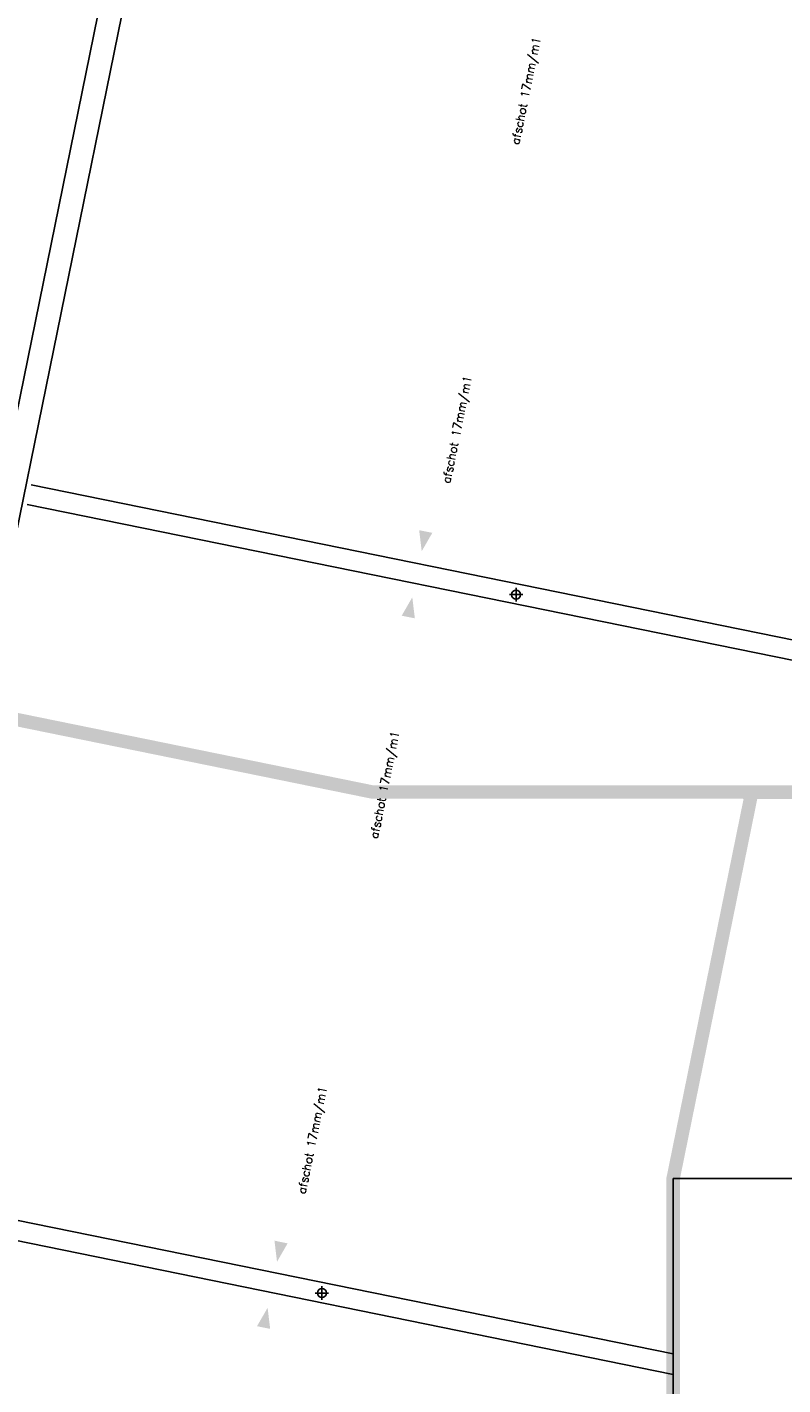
# Model space of a CAD drawing. Extents: x -101594 to 410648, y -2831 to 169921.
# Tile 18 of 31: x 20560 to 31819, y 36671 to 56893. Entities that reach past the tile are written whole.
import ezdxf
from ezdxf.enums import TextEntityAlignment as Align

# ---------------------------------------------------------------- set-up
doc = ezdxf.new("R2010")
doc.units = 0
doc.header["$LTSCALE"] = 50
doc.header["$MEASUREMENT"] = 0
doc.linetypes.add('HIDDEN2', pattern=[0.1875, 0.125, -0.0625])
for name, color, linetype in [('A--01A1_ACEER', 1, 'CONTINUOUS'), ('A--L21A2_BUITENWAND', 2, 'CONTINUOUS'), ('A--L21AC2_BINNENWAND', 2, 'HIDDEN2'), ('A--L27A1_DAKEN', 1, 'CONTINUOUS'), ('A--L52--', 7, 'CONTINUOUS'), ('A--L52--_F123-', 7, 'CONTINUOUS'), ('A--T01A-25_TEKST', 2, 'CONTINUOUS')]:
    doc.layers.add(name, color=color, linetype=linetype)
doc.styles.add('HIEMSTRA', font='romans.shx')
doc.linetypes.add('ZIGZAG', pattern='A,0.0001,-0.2,[131,ltypeshp.shx,S=0.2,R=0,X=-0.2,Y=0],-0.4,[131,ltypeshp.shx,S=0.2,R=180,X=0.2,Y=0],-0.2', length=0.8001)

# ---------------------------------------------------------------- blocks, each defined once
blk = doc.blocks.new('S050003-')
at = {"layer": 'A--L52--_F123-', "color": 1, "linetype": 'Continuous'}
for points in [[(0, 0), (2, 0)], [(1, 1), (1, -1)]]:
    blk.add_lwpolyline(points, dxfattribs=at)
blk.add_lwpolyline([(0.33, 0, 1), (1.67, 0, 1)], format="xyb", close=True, dxfattribs=at)

msp = doc.modelspace()

# ---------------------------------------------------------------- linework, layer by layer
at = {"layer": 'A--01A1_ACEER', "linetype": 'ZIGZAG', "const_width": 200}
for points in [[(37319.3, 45496.2), (25695.9, 45502.8), (19602.1, 46744.1)], [(31663.6, 31726.7), (31663.6, 31726.7), (31663.6, 31726.7), (31663.6, 31726.7), (30184.7, 31722.5), (30184.7, 39746.9), (30184.7, 39746.9), (31362.7, 45530.2), (31362.7, 45530.2)]]:
    msp.add_lwpolyline(points, dxfattribs=at)
at = {"layer": 'A--L21A2_BUITENWAND'}
for p, q in [((14694.9, 23123.4), (21755.8, 57786)), ((15108.5, 23400.4), (22098.7, 57716.2))]:
    msp.add_line(p, q, dxfattribs=at)
at = {"layer": 'A--L21AC2_BINNENWAND'}
msp.add_lwpolyline([(37027, 39746.9), (30184.7, 39746.9), (30184.7, 31722.5), (31874.1, 31722.5)], dxfattribs=at)
at = {"layer": 'A--L27A1_DAKEN'}
for p, q in [((20621.6, 50078.3), (38782, 46378.3)), ((20562.6, 49784.2), (38782, 46072.1)), ((18395, 39534.1), (30184.7, 37132.2)), ((18335.1, 39240.1), (30184.7, 36826))]:
    msp.add_line(p, q, dxfattribs=at)
for points in [[(27466.1, 54133.8, 0, 0, 0), (28453.8, 58984.2, 0, 200, 0), (28393.9, 58690.3, 0, 0, 0)], [(27426.2, 53937.8, 0, 0, 0), (26438.4, 49087.3, 0, 200, 0), (26498.3, 49381.3, 0, 0, 0)], [(25310.4, 43551.1, 0, 0, 0), (26298.1, 48401.5, 0, 200, 0), (26238.2, 48107.6, 0, 0, 0)], [(25270.4, 43355.1, 0, 0, 0), (24282.7, 38504.7, 0, 200, 0), (24342.6, 38798.6, 0, 0, 0)], [(23154.6, 32968.4, 0, 0, 0), (24142.4, 37818.9, 0, 200, 0), (24082.5, 37524.9, 0, 0, 0)]]:
    msp.add_lwpolyline(points, format="xyseb", dxfattribs=at)

# ---------------------------------------------------------------- block references
at = {"layer": 'A--L52--', "xscale": 100, "yscale": 100, "zscale": 100}
for p in [(27744.4, 48440.7), (24851, 38039.2)]:
    msp.add_blockref('S050003-', p, dxfattribs=at)

# ---------------------------------------------------------------- texts
at = {"layer": 'A--T01A-25_TEKST', "style": 'HIEMSTRA'}
for p in [(28213.6, 56733.2), (27186, 51686.7), (26107.8, 46395.5), (25030.2, 41104.1)]:
    msp.add_text('afschot 17mm/m1', height=125, rotation=78.4863, dxfattribs=at).set_placement(p, align=Align.RIGHT)

doc.saveas('drawing.dxf')
